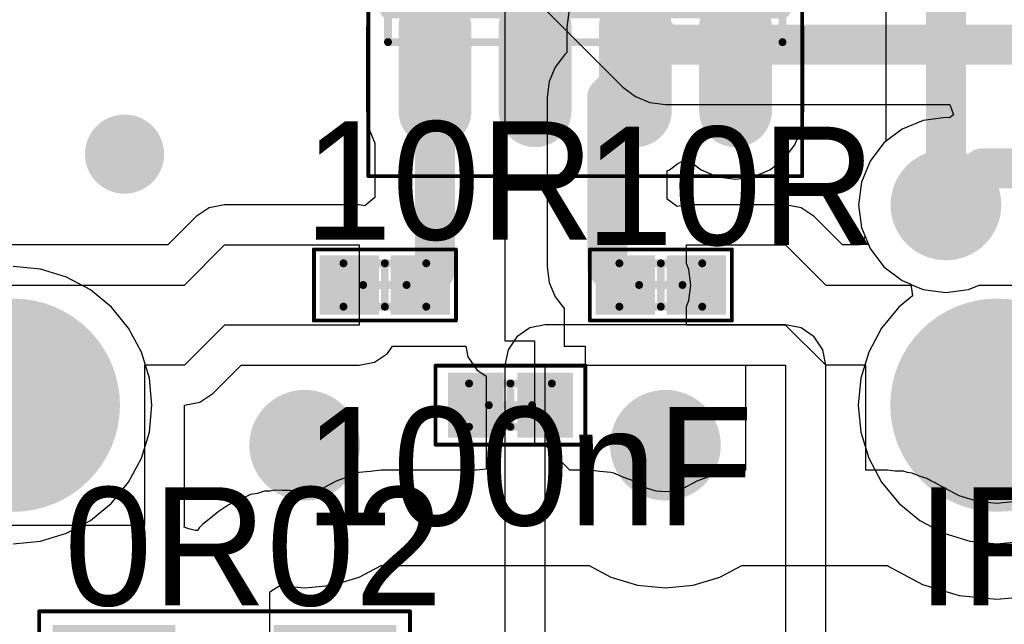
# Model space of a CAD drawing. Header units: millimetres. Extents: x 25.4 to 95.4, y 25.4 to 70.5.
# Tile 5 of 13: x 46.2 to 58.7, y 49 to 56.7. Entities that reach past the tile are written whole.
import ezdxf

# ---------------------------------------------------------------- set-up
doc = ezdxf.new("R2010")
doc.units = ezdxf.units.MM
for name, color, linetype in [('BottomLayer', 5, 'Continuous'), ('BottomSolder', 6, 'Continuous'), ('Mechanical13', 56, 'Continuous'), ('Mechanical15', 56, 'Continuous'), ('MultiLayer', 9, 'Continuous'), ('PadHoleLayer', 156, 'Continuous'), ('TopLayer', 1, 'Continuous'), ('TopOverlay', 2, 'Continuous'), ('TopPaste', 8, 'Continuous'), ('TopSolder', 216, 'Continuous'), ('ViaHoleLayer', 16, 'Continuous')]:
    doc.layers.add(name, color=color, linetype=linetype)

# ---------------------------------------------------------------- blocks, each defined once
blk = doc.blocks.new('TO_247AC_B_5')
at = {"layer": 'BottomLayer', "const_width": 1.25}
blk.add_lwpolyline([(-6.075, 0, 1), (-4.825, 0, 1)], format="xyb", close=True, dxfattribs=at)
at = {"layer": 'BottomSolder', "const_width": 1.352}
blk.add_lwpolyline([(-6.126, 0, 1), (-4.774, 0, 1)], format="xyb", close=True, dxfattribs=at)
at = {"layer": 'MultiLayer', "const_width": 1.25}
blk.add_lwpolyline([(-6.075, 0, 1), (-4.825, 0, 1)], format="xyb", close=True, dxfattribs=at)
at = {"layer": 'PadHoleLayer', "const_width": 0.8}
blk.add_lwpolyline([(-5.85, 0, 1), (-5.05, 0, 1)], format="xyb", close=True, dxfattribs=at)
at = {"layer": 'TopLayer', "const_width": 1.25}
blk.add_lwpolyline([(-6.075, 0, 1), (-4.825, 0, 1)], format="xyb", close=True, dxfattribs=at)
at = {"layer": 'TopSolder', "const_width": 1.352}
blk.add_lwpolyline([(-6.126, 0, 1), (-4.774, 0, 1)], format="xyb", close=True, dxfattribs=at)
blk = doc.blocks.new('TO_247AC_B_6')
at = {"layer": 'BottomLayer', "const_width": 1.25}
blk.add_lwpolyline([(-6.075, 0, 1), (-4.825, 0, 1)], format="xyb", close=True, dxfattribs=at)
at = {"layer": 'BottomSolder', "const_width": 1.352}
blk.add_lwpolyline([(-6.126, 0, 1), (-4.774, 0, 1)], format="xyb", close=True, dxfattribs=at)
at = {"layer": 'MultiLayer', "const_width": 1.25}
blk.add_lwpolyline([(-6.075, 0, 1), (-4.825, 0, 1)], format="xyb", close=True, dxfattribs=at)
at = {"layer": 'PadHoleLayer', "const_width": 0.8}
blk.add_lwpolyline([(-5.85, 0, 1), (-5.05, 0, 1)], format="xyb", close=True, dxfattribs=at)
at = {"layer": 'TopLayer', "const_width": 1.25}
blk.add_lwpolyline([(-6.075, 0, 1), (-4.825, 0, 1)], format="xyb", close=True, dxfattribs=at)
at = {"layer": 'TopSolder', "const_width": 1.352}
blk.add_lwpolyline([(-6.126, 0, 1), (-4.774, 0, 1)], format="xyb", close=True, dxfattribs=at)
blk = doc.blocks.new('CAP_0402_16')
at = {"layer": 'Mechanical13', "const_width": 0.1}
for points in [[(-0.525, -0.275), (-0.525, 0.275)], [(-0.525, 0.275), (0.525, 0.275)], [(0.525, -0.275), (0.525, 0.275)], [(-0.525, -0.275), (0.525, -0.275)]]:
    blk.add_lwpolyline(points, dxfattribs=at)
at = {"layer": 'Mechanical13', "const_width": 0.05}
for points in [[(-0.55, 0.275, 1), (-0.5, 0.275, 1)], [(-0.55, 0.275, 1), (-0.5, 0.275, 1)], [(0.5, 0.275, 1), (0.55, 0.275, 1)], [(0.5, 0.275, 1), (0.55, 0.275, 1)], [(-0.55, -0.275, 1), (-0.5, -0.275, 1)], [(-0.55, -0.275, 1), (-0.5, -0.275, 1)], [(0.5, -0.275, 1), (0.55, -0.275, 1)], [(0.5, -0.275, 1), (0.55, -0.275, 1)]]:
    blk.add_lwpolyline(points, format="xyb", close=True, dxfattribs=at)
at = {"layer": 'Mechanical15'}
for points, const_width in [([(-0.95, -0.5), (-0.95, 0.5)], 0.05), ([(-0.95, 0.5), (0.95, 0.5)], 0.05), ([(0.95, -0.5), (0.95, 0.5)], 0.05), ([(0, -0.275), (0, 0.275)], 0.1), ([(-0.275, 0), (0.275, 0)], 0.1), ([(-0.95, -0.5), (0.95, -0.5)], 0.05)]:
    blk.add_lwpolyline(points, dxfattribs=dict(at, const_width=const_width))
for points, const_width in [([(-0.962, 0.5, 1), (-0.937, 0.5, 1)], 0.025), ([(-0.962, 0.5, 1), (-0.937, 0.5, 1)], 0.025), ([(0.938, 0.5, 1), (0.962, 0.5, 1)], 0.025), ([(0.938, 0.5, 1), (0.962, 0.5, 1)], 0.025), ([(-0.025, 0.275, 1), (0.025, 0.275, 1)], 0.05), ([(-0.3, 0, 1), (-0.25, 0, 1)], 0.05), ([(0.25, 0, 1), (0.3, 0, 1)], 0.05), ([(-0.025, -0.275, 1), (0.025, -0.275, 1)], 0.05), ([(-0.962, -0.5, 1), (-0.937, -0.5, 1)], 0.025), ([(-0.962, -0.5, 1), (-0.937, -0.5, 1)], 0.025), ([(0.938, -0.5, 1), (0.962, -0.5, 1)], 0.025), ([(0.938, -0.5, 1), (0.962, -0.5, 1)], 0.025)]:
    blk.add_lwpolyline(points, format="xyb", close=True, dxfattribs=dict(at, const_width=const_width))
at = {"layer": 'TopLayer'}
for points in [[(-0.19, -0.31), (-0.19, 0.31), (-0.69, -0.31), (-0.69, 0.31)], [(0.69, -0.31), (0.69, 0.31), (0.19, -0.31), (0.19, 0.31)]]:
    blk.add_solid(points, dxfattribs=at)
at = {"layer": 'TopPaste'}
for points in [[(-0.19, -0.31), (-0.19, 0.31), (-0.69, -0.31), (-0.69, 0.31)], [(0.69, -0.31), (0.69, 0.31), (0.19, -0.31), (0.19, 0.31)]]:
    blk.add_solid(points, dxfattribs=at)
at = {"layer": 'TopSolder'}
for points in [[(-0.088, -0.412), (-0.088, 0.412), (-0.792, -0.412), (-0.792, 0.412)], [(0.792, -0.412), (0.792, 0.412), (0.088, -0.412), (0.088, 0.412)]]:
    blk.add_solid(points, dxfattribs=at)
blk = doc.blocks.new('SOIC8_INFINEON_24')
at = {"layer": 'Mechanical13', "const_width": 0.1}
for points in [[(2, 2.5), (-2, 2.5)], [(-2, -2.5), (-2, 2.5)], [(2, -2.5), (2, 2.5)], [(2, -2.5), (-2, -2.5)]]:
    blk.add_lwpolyline(points, dxfattribs=at)
at = {"layer": 'Mechanical13'}
for points, const_width in [([(-2.025, 2.5, 1), (-1.975, 2.5, 1)], 0.05), ([(-2.025, 2.5, 1), (-1.975, 2.5, 1)], 0.05), ([(1.975, 2.5, 1), (2.025, 2.5, 1)], 0.05), ([(1.975, 2.5, 1), (2.025, 2.5, 1)], 0.05), ([(-0.6, 1.6, 1), (-1.6, 1.6, 1)], 0.1), ([(-1.625, 1.6, 1), (-1.575, 1.6, 1)], 0.05), ([(-0.625, 1.6, 1), (-0.575, 1.6, 1)], 0.05), ([(-2.025, -2.5, 1), (-1.975, -2.5, 1)], 0.05), ([(-2.025, -2.5, 1), (-1.975, -2.5, 1)], 0.05), ([(1.975, -2.5, 1), (2.025, -2.5, 1)], 0.05), ([(1.975, -2.5, 1), (2.025, -2.5, 1)], 0.05)]:
    blk.add_lwpolyline(points, format="xyb", close=True, dxfattribs=dict(at, const_width=const_width))
at = {"layer": 'Mechanical15'}
for points, const_width in [([(3.7, 2.75), (-3.7, 2.75)], 0.05), ([(-3.7, -2.75), (-3.7, 2.75)], 0.05), ([(3.7, -2.75), (3.7, 2.75)], 0.05), ([(0, -0.5), (0, 0.5)], 0.1), ([(0.5, 0), (-0.5, 0)], 0.1), ([(3.7, -2.75), (-3.7, -2.75)], 0.05)]:
    blk.add_lwpolyline(points, dxfattribs=dict(at, const_width=const_width))
for points, const_width in [([(-3.712, 2.75, 1), (-3.688, 2.75, 1)], 0.025), ([(-3.712, 2.75, 1), (-3.688, 2.75, 1)], 0.025), ([(3.688, 2.75, 1), (3.712, 2.75, 1)], 0.025), ([(3.688, 2.75, 1), (3.712, 2.75, 1)], 0.025), ([(-0.025, 0.5, 1), (0.025, 0.5, 1)], 0.05), ([(-0.525, 0, 1), (-0.475, 0, 1)], 0.05), ([(0.475, 0, 1), (0.525, 0, 1)], 0.05), ([(-0.025, -0.5, 1), (0.025, -0.5, 1)], 0.05), ([(-3.712, -2.75, 1), (-3.688, -2.75, 1)], 0.025), ([(-3.712, -2.75, 1), (-3.688, -2.75, 1)], 0.025), ([(3.688, -2.75, 1), (3.712, -2.75, 1)], 0.025), ([(3.688, -2.75, 1), (3.712, -2.75, 1)], 0.025)]:
    blk.add_lwpolyline(points, format="xyb", close=True, dxfattribs=dict(at, const_width=const_width))
at = {"layer": 'TopLayer', "const_width": 0.72}
for points in [[(-2.87, 1.905), (-1.81, 1.905)], [(1.81, 1.905), (2.87, 1.905)], [(-2.87, 0.635), (-1.81, 0.635)], [(1.81, 0.635), (2.87, 0.635)], [(-2.87, -0.635), (-1.81, -0.635)], [(1.81, -0.635), (2.87, -0.635)], [(-2.87, -1.905), (-1.81, -1.905)], [(1.81, -1.905), (2.87, -1.905)]]:
    blk.add_lwpolyline(points, dxfattribs=at)
at = {"layer": 'TopLayer', "const_width": 0.36}
for points in [[(-3.05, 1.905, 1), (-2.69, 1.905, 1)], [(-1.99, 1.905, 1), (-1.63, 1.905, 1)], [(1.63, 1.905, 1), (1.99, 1.905, 1)], [(2.69, 1.905, 1), (3.05, 1.905, 1)], [(-3.05, 0.635, 1), (-2.69, 0.635, 1)], [(-1.99, 0.635, 1), (-1.63, 0.635, 1)], [(1.63, 0.635, 1), (1.99, 0.635, 1)], [(2.69, 0.635, 1), (3.05, 0.635, 1)], [(-3.05, -0.635, 1), (-2.69, -0.635, 1)], [(-1.99, -0.635, 1), (-1.63, -0.635, 1)], [(1.63, -0.635, 1), (1.99, -0.635, 1)], [(2.69, -0.635, 1), (3.05, -0.635, 1)], [(-3.05, -1.905, 1), (-2.69, -1.905, 1)], [(-1.99, -1.905, 1), (-1.63, -1.905, 1)], [(1.63, -1.905, 1), (1.99, -1.905, 1)], [(2.69, -1.905, 1), (3.05, -1.905, 1)]]:
    blk.add_lwpolyline(points, format="xyb", close=True, dxfattribs=at)
at = {"layer": 'TopOverlay'}
for points, const_width in [([(-2.215, 2.815, 1), (-2.465, 2.815, 1)], 0.25), ([(-2.528, 2.815, 1), (-2.403, 2.815, 1)], 0.125), ([(-2.277, 2.815, 1), (-2.153, 2.815, 1)], 0.125), ([(-1.65, 2.5, 1), (-1.55, 2.5, 1)], 0.1), ([(-1.65, 2.5, 1), (-1.55, 2.5, 1)], 0.1), ([(1.55, 2.5, 1), (1.65, 2.5, 1)], 0.1), ([(1.55, 2.5, 1), (1.65, 2.5, 1)], 0.1), ([(-0.3, 1.5, 1), (-0.9, 1.5, 1)], 0.6), ([(-1.05, 1.5, 1), (-0.75, 1.5, 1)], 0.3), ([(-0.45, 1.5, 1), (-0.15, 1.5, 1)], 0.3), ([(-1.65, -2.5, 1), (-1.55, -2.5, 1)], 0.1), ([(-1.65, -2.5, 1), (-1.55, -2.5, 1)], 0.1), ([(1.55, -2.5, 1), (1.65, -2.5, 1)], 0.1), ([(1.55, -2.5, 1), (1.65, -2.5, 1)], 0.1)]:
    blk.add_lwpolyline(points, format="xyb", close=True, dxfattribs=dict(at, const_width=const_width))
at = {"layer": 'TopOverlay', "const_width": 0.2}
for points in [[(1.6, 2.5), (-1.6, 2.5)], [(-1.6, -2.5), (-1.6, 2.5)], [(1.6, -2.5), (1.6, 2.5)], [(1.6, -2.5), (-1.6, -2.5)]]:
    blk.add_lwpolyline(points, dxfattribs=at)
at = {"layer": 'TopPaste', "const_width": 0.72}
for points in [[(-2.87, 1.905), (-1.81, 1.905)], [(1.81, 1.905), (2.87, 1.905)], [(-2.87, 0.635), (-1.81, 0.635)], [(1.81, 0.635), (2.87, 0.635)], [(-2.87, -0.635), (-1.81, -0.635)], [(1.81, -0.635), (2.87, -0.635)], [(-2.87, -1.905), (-1.81, -1.905)], [(1.81, -1.905), (2.87, -1.905)]]:
    blk.add_lwpolyline(points, dxfattribs=at)
at = {"layer": 'TopPaste', "const_width": 0.36}
for points in [[(-3.05, 1.905, 1), (-2.69, 1.905, 1)], [(-1.99, 1.905, 1), (-1.63, 1.905, 1)], [(1.63, 1.905, 1), (1.99, 1.905, 1)], [(2.69, 1.905, 1), (3.05, 1.905, 1)], [(-3.05, 0.635, 1), (-2.69, 0.635, 1)], [(-1.99, 0.635, 1), (-1.63, 0.635, 1)], [(1.63, 0.635, 1), (1.99, 0.635, 1)], [(2.69, 0.635, 1), (3.05, 0.635, 1)], [(-3.05, -0.635, 1), (-2.69, -0.635, 1)], [(-1.99, -0.635, 1), (-1.63, -0.635, 1)], [(1.63, -0.635, 1), (1.99, -0.635, 1)], [(2.69, -0.635, 1), (3.05, -0.635, 1)], [(-3.05, -1.905, 1), (-2.69, -1.905, 1)], [(-1.99, -1.905, 1), (-1.63, -1.905, 1)], [(1.63, -1.905, 1), (1.99, -1.905, 1)], [(2.69, -1.905, 1), (3.05, -1.905, 1)]]:
    blk.add_lwpolyline(points, format="xyb", close=True, dxfattribs=at)
at = {"layer": 'TopSolder', "const_width": 0.923}
for points in [[(-2.87, 1.905), (-1.81, 1.905)], [(1.81, 1.905), (2.87, 1.905)], [(-2.87, 0.635), (-1.81, 0.635)], [(1.81, 0.635), (2.87, 0.635)], [(-2.87, -0.635), (-1.81, -0.635)], [(1.81, -0.635), (2.87, -0.635)], [(-2.87, -1.905), (-1.81, -1.905)], [(1.81, -1.905), (2.87, -1.905)]]:
    blk.add_lwpolyline(points, dxfattribs=at)
at = {"layer": 'TopSolder', "const_width": 0.462}
for points in [[(-3.101, 1.905, 1), (-2.639, 1.905, 1)], [(-2.041, 1.905, 1), (-1.579, 1.905, 1)], [(1.579, 1.905, 1), (2.041, 1.905, 1)], [(2.639, 1.905, 1), (3.101, 1.905, 1)], [(-3.101, 0.635, 1), (-2.639, 0.635, 1)], [(-2.041, 0.635, 1), (-1.579, 0.635, 1)], [(1.579, 0.635, 1), (2.041, 0.635, 1)], [(2.639, 0.635, 1), (3.101, 0.635, 1)], [(-3.101, -0.635, 1), (-2.639, -0.635, 1)], [(-2.041, -0.635, 1), (-1.579, -0.635, 1)], [(1.579, -0.635, 1), (2.041, -0.635, 1)], [(2.639, -0.635, 1), (3.101, -0.635, 1)], [(-3.101, -1.905, 1), (-2.639, -1.905, 1)], [(-2.041, -1.905, 1), (-1.579, -1.905, 1)], [(1.579, -1.905, 1), (2.041, -1.905, 1)], [(2.639, -1.905, 1), (3.101, -1.905, 1)]]:
    blk.add_lwpolyline(points, format="xyb", close=True, dxfattribs=at)
blk = doc.blocks.new('RES_1206_28')
at = {"layer": 'Mechanical13', "const_width": 0.1}
for points in [[(-1.725, -0.675), (-1.725, 0.675)], [(-1.725, 0.675), (1.725, 0.675)], [(1.725, -0.675), (1.725, 0.675)], [(-1.725, -0.675), (1.725, -0.675)]]:
    blk.add_lwpolyline(points, dxfattribs=at)
at = {"layer": 'Mechanical13', "const_width": 0.05}
for points in [[(-1.75, 0.675, 1), (-1.7, 0.675, 1)], [(-1.75, 0.675, 1), (-1.7, 0.675, 1)], [(1.7, 0.675, 1), (1.75, 0.675, 1)], [(1.7, 0.675, 1), (1.75, 0.675, 1)], [(-1.75, -0.675, 1), (-1.7, -0.675, 1)], [(-1.75, -0.675, 1), (-1.7, -0.675, 1)], [(1.7, -0.675, 1), (1.75, -0.675, 1)], [(1.7, -0.675, 1), (1.75, -0.675, 1)]]:
    blk.add_lwpolyline(points, format="xyb", close=True, dxfattribs=at)
at = {"layer": 'Mechanical15'}
for points, const_width in [([(-2.35, -1.45), (-2.35, 1.45)], 0.05), ([(-2.35, 1.45), (2.35, 1.45)], 0.05), ([(2.35, -1.45), (2.35, 1.45)], 0.05), ([(0, -0.5), (0, 0.5)], 0.1), ([(-0.5, 0), (0.5, 0)], 0.1), ([(-2.35, -1.45), (2.35, -1.45)], 0.05)]:
    blk.add_lwpolyline(points, dxfattribs=dict(at, const_width=const_width))
for points, const_width in [([(-2.362, 1.45, 1), (-2.338, 1.45, 1)], 0.025), ([(-2.362, 1.45, 1), (-2.338, 1.45, 1)], 0.025), ([(2.338, 1.45, 1), (2.362, 1.45, 1)], 0.025), ([(2.338, 1.45, 1), (2.362, 1.45, 1)], 0.025), ([(-0.025, 0.5, 1), (0.025, 0.5, 1)], 0.05), ([(-0.525, 0, 1), (-0.475, 0, 1)], 0.05), ([(0.475, 0, 1), (0.525, 0, 1)], 0.05), ([(-0.025, -0.5, 1), (0.025, -0.5, 1)], 0.05), ([(-2.362, -1.45, 1), (-2.338, -1.45, 1)], 0.025), ([(-2.362, -1.45, 1), (-2.338, -1.45, 1)], 0.025), ([(2.338, -1.45, 1), (2.362, -1.45, 1)], 0.025), ([(2.338, -1.45, 1), (2.362, -1.45, 1)], 0.025)]:
    blk.add_lwpolyline(points, format="xyb", close=True, dxfattribs=dict(at, const_width=const_width))
at = {"layer": 'TopLayer'}
for points in [[(-0.725, -1.175), (-0.725, 1.175), (-2.075, -1.175), (-2.075, 1.175)], [(2.075, -1.175), (2.075, 1.175), (0.725, -1.175), (0.725, 1.175)]]:
    blk.add_solid(points, dxfattribs=at)
at = {"layer": 'TopOverlay', "const_width": 0.2}
for points in [[(-0.35, 1.075), (0.35, 1.075)], [(-0.35, -1.075), (0.35, -1.075)]]:
    blk.add_lwpolyline(points, dxfattribs=at)
at = {"layer": 'TopOverlay', "const_width": 0.1}
for points in [[(-0.4, 1.075, 1), (-0.3, 1.075, 1)], [(0.3, 1.075, 1), (0.4, 1.075, 1)], [(-0.4, -1.075, 1), (-0.3, -1.075, 1)], [(0.3, -1.075, 1), (0.4, -1.075, 1)]]:
    blk.add_lwpolyline(points, format="xyb", close=True, dxfattribs=at)
at = {"layer": 'TopPaste'}
for points in [[(-0.725, -1.175), (-0.725, 1.175), (-2.075, -1.175), (-2.075, 1.175)], [(2.075, -1.175), (2.075, 1.175), (0.725, -1.175), (0.725, 1.175)]]:
    blk.add_solid(points, dxfattribs=at)
at = {"layer": 'TopSolder'}
for points in [[(-0.623, -1.277), (-0.623, 1.277), (-2.177, -1.277), (-2.177, 1.277)], [(2.177, -1.277), (2.177, 1.277), (0.623, -1.277), (0.623, 1.277)]]:
    blk.add_solid(points, dxfattribs=at)
blk = doc.blocks.new('RES_0402_33')
at = {"layer": 'Mechanical13', "const_width": 0.1}
for points in [[(-0.525, 0.275), (-0.525, -0.275)], [(0.525, 0.275), (-0.525, 0.275)], [(0.525, 0.275), (0.525, -0.275)], [(0.525, -0.275), (-0.525, -0.275)]]:
    blk.add_lwpolyline(points, dxfattribs=at)
at = {"layer": 'Mechanical13', "const_width": 0.05}
for points in [[(-0.55, 0.275, 1), (-0.5, 0.275, 1)], [(-0.55, 0.275, 1), (-0.5, 0.275, 1)], [(0.5, 0.275, 1), (0.55, 0.275, 1)], [(0.5, 0.275, 1), (0.55, 0.275, 1)], [(-0.55, -0.275, 1), (-0.5, -0.275, 1)], [(-0.55, -0.275, 1), (-0.5, -0.275, 1)], [(0.5, -0.275, 1), (0.55, -0.275, 1)], [(0.5, -0.275, 1), (0.55, -0.275, 1)]]:
    blk.add_lwpolyline(points, format="xyb", close=True, dxfattribs=at)
at = {"layer": 'Mechanical15'}
for points, const_width in [([(-0.9, 0.45), (-0.9, -0.45)], 0.05), ([(0.9, 0.45), (-0.9, 0.45)], 0.05), ([(0.9, 0.45), (0.9, -0.45)], 0.05), ([(0, 0.275), (0, -0.275)], 0.1), ([(0.275, 0), (-0.275, 0)], 0.1), ([(0.9, -0.45), (-0.9, -0.45)], 0.05)]:
    blk.add_lwpolyline(points, dxfattribs=dict(at, const_width=const_width))
for points, const_width in [([(-0.912, 0.45, 1), (-0.887, 0.45, 1)], 0.025), ([(-0.912, 0.45, 1), (-0.887, 0.45, 1)], 0.025), ([(0.888, 0.45, 1), (0.913, 0.45, 1)], 0.025), ([(0.888, 0.45, 1), (0.913, 0.45, 1)], 0.025), ([(-0.025, 0.275, 1), (0.025, 0.275, 1)], 0.05), ([(-0.3, 0, 1), (-0.25, 0, 1)], 0.05), ([(0.25, 0, 1), (0.3, 0, 1)], 0.05), ([(-0.025, -0.275, 1), (0.025, -0.275, 1)], 0.05), ([(-0.912, -0.45, 1), (-0.887, -0.45, 1)], 0.025), ([(-0.912, -0.45, 1), (-0.887, -0.45, 1)], 0.025), ([(0.888, -0.45, 1), (0.913, -0.45, 1)], 0.025), ([(0.888, -0.45, 1), (0.913, -0.45, 1)], 0.025)]:
    blk.add_lwpolyline(points, format="xyb", close=True, dxfattribs=dict(at, const_width=const_width))
at = {"layer": 'TopLayer'}
for points in [[(-0.175, -0.275), (-0.175, 0.275), (-0.725, -0.275), (-0.725, 0.275)], [(0.725, -0.275), (0.725, 0.275), (0.175, -0.275), (0.175, 0.275)]]:
    blk.add_solid(points, dxfattribs=at)
at = {"layer": 'TopPaste'}
for points in [[(-0.175, -0.275), (-0.175, 0.275), (-0.725, -0.275), (-0.725, 0.275)], [(0.725, -0.275), (0.725, 0.275), (0.175, -0.275), (0.175, 0.275)]]:
    blk.add_solid(points, dxfattribs=at)
at = {"layer": 'TopSolder'}
for points in [[(-0.073, -0.377), (-0.073, 0.377), (-0.827, -0.377), (-0.827, 0.377)], [(0.827, -0.377), (0.827, 0.377), (0.073, -0.377), (0.073, 0.377)]]:
    blk.add_solid(points, dxfattribs=at)
blk = doc.blocks.new('RES_0402_34')
at = {"layer": 'Mechanical13', "const_width": 0.1}
for points in [[(-0.525, -0.275), (-0.525, 0.275)], [(-0.525, 0.275), (0.525, 0.275)], [(0.525, -0.275), (0.525, 0.275)], [(-0.525, -0.275), (0.525, -0.275)]]:
    blk.add_lwpolyline(points, dxfattribs=at)
at = {"layer": 'Mechanical13', "const_width": 0.05}
for points in [[(-0.55, 0.275, 1), (-0.5, 0.275, 1)], [(-0.55, 0.275, 1), (-0.5, 0.275, 1)], [(0.5, 0.275, 1), (0.55, 0.275, 1)], [(0.5, 0.275, 1), (0.55, 0.275, 1)], [(-0.55, -0.275, 1), (-0.5, -0.275, 1)], [(-0.55, -0.275, 1), (-0.5, -0.275, 1)], [(0.5, -0.275, 1), (0.55, -0.275, 1)], [(0.5, -0.275, 1), (0.55, -0.275, 1)]]:
    blk.add_lwpolyline(points, format="xyb", close=True, dxfattribs=at)
at = {"layer": 'Mechanical15'}
for points, const_width in [([(-0.9, -0.45), (-0.9, 0.45)], 0.05), ([(-0.9, 0.45), (0.9, 0.45)], 0.05), ([(0.9, -0.45), (0.9, 0.45)], 0.05), ([(0, -0.275), (0, 0.275)], 0.1), ([(-0.275, 0), (0.275, 0)], 0.1), ([(-0.9, -0.45), (0.9, -0.45)], 0.05)]:
    blk.add_lwpolyline(points, dxfattribs=dict(at, const_width=const_width))
for points, const_width in [([(-0.912, 0.45, 1), (-0.887, 0.45, 1)], 0.025), ([(-0.912, 0.45, 1), (-0.887, 0.45, 1)], 0.025), ([(0.888, 0.45, 1), (0.913, 0.45, 1)], 0.025), ([(0.888, 0.45, 1), (0.913, 0.45, 1)], 0.025), ([(-0.025, 0.275, 1), (0.025, 0.275, 1)], 0.05), ([(-0.3, 0, 1), (-0.25, 0, 1)], 0.05), ([(0.25, 0, 1), (0.3, 0, 1)], 0.05), ([(-0.025, -0.275, 1), (0.025, -0.275, 1)], 0.05), ([(-0.912, -0.45, 1), (-0.887, -0.45, 1)], 0.025), ([(-0.912, -0.45, 1), (-0.887, -0.45, 1)], 0.025), ([(0.888, -0.45, 1), (0.913, -0.45, 1)], 0.025), ([(0.888, -0.45, 1), (0.913, -0.45, 1)], 0.025)]:
    blk.add_lwpolyline(points, format="xyb", close=True, dxfattribs=dict(at, const_width=const_width))
at = {"layer": 'TopLayer'}
for points in [[(-0.175, -0.275), (-0.175, 0.275), (-0.725, -0.275), (-0.725, 0.275)], [(0.725, -0.275), (0.725, 0.275), (0.175, -0.275), (0.175, 0.275)]]:
    blk.add_solid(points, dxfattribs=at)
at = {"layer": 'TopPaste'}
for points in [[(-0.175, -0.275), (-0.175, 0.275), (-0.725, -0.275), (-0.725, 0.275)], [(0.725, -0.275), (0.725, 0.275), (0.175, -0.275), (0.175, 0.275)]]:
    blk.add_solid(points, dxfattribs=at)
at = {"layer": 'TopSolder'}
for points in [[(-0.073, -0.377), (-0.073, 0.377), (-0.827, -0.377), (-0.827, 0.377)], [(0.827, -0.377), (0.827, 0.377), (0.073, -0.377), (0.073, 0.377)]]:
    blk.add_solid(points, dxfattribs=at)

msp = doc.modelspace()

# ---------------------------------------------------------------- linework, layer by layer
at = {"layer": 'BottomLayer'}
for p, q in [((51.465, 58.203), (53.818, 55.85)), ((53.818, 55.85), (53.976, 55.729)), ((53.976, 55.729), (54.159, 55.653)), ((54.159, 55.653), (54.356, 55.627)), ((54.356, 55.627), (57.963, 55.627)), ((57.963, 55.627), (58.007, 55.5)), ((57.625, 55.428), (57.357, 55.317)), ((57.912, 55.465), (57.625, 55.428)), ((57.956, 55.46), (57.912, 55.465)), ((58.007, 55.5), (57.956, 55.46)), ((57.357, 55.317), (57.127, 55.141)), ((57.127, 55.141), (56.951, 54.911)), ((56.951, 54.911), (56.84, 54.643)), ((56.84, 54.643), (56.803, 54.356)), ((56.803, 54.356), (56.84, 54.069)), ((56.84, 54.069), (56.951, 53.801)), ((56.951, 53.801), (57.127, 53.571)), ((46.433, 53.541), (46.09, 53.574)), ((57.127, 53.571), (57.357, 53.395)), ((46.763, 53.441), (46.433, 53.541)), ((47.067, 53.278), (46.763, 53.441)), ((57.357, 53.395), (57.468, 53.349)), ((57.468, 53.349), (57.489, 53.203)), ((47.333, 53.059), (47.067, 53.278)), ((57.489, 53.203), (57.315, 53.059)), ((47.552, 52.793), (47.333, 53.059)), ((57.315, 53.059), (57.096, 52.793)), ((52.637, 52.795), (52.472, 52.684)), ((52.832, 52.834), (52.637, 52.795)), ((55.88, 52.834), (52.832, 52.834)), ((56.075, 52.795), (55.88, 52.834)), ((56.24, 52.684), (56.075, 52.795)), ((47.715, 52.489), (47.552, 52.793)), ((52.472, 52.684), (52.361, 52.519)), ((56.351, 52.519), (56.24, 52.684)), ((57.096, 52.793), (56.933, 52.489)), ((47.815, 52.159), (47.715, 52.489)), ((52.361, 52.519), (52.322, 52.324)), ((56.39, 52.324), (56.351, 52.519)), ((56.933, 52.489), (56.833, 52.159)), ((52.322, 52.324), (52.322, 35.052)), ((52.832, 35.052), (52.832, 52.324)), ((52.832, 52.324), (55.88, 52.324)), ((55.88, 52.324), (55.88, 35.052)), ((56.39, 35.052), (56.39, 52.324)), ((47.848, 51.816), (47.815, 52.159)), ((56.833, 52.159), (56.8, 51.816)), ((47.815, 51.473), (47.848, 51.816)), ((56.8, 51.816), (56.833, 51.473)), ((47.715, 51.143), (47.815, 51.473)), ((56.833, 51.473), (56.933, 51.143)), ((47.552, 50.839), (47.715, 51.143)), ((56.933, 51.143), (57.096, 50.839)), ((47.333, 50.573), (47.552, 50.839)), ((57.096, 50.839), (57.315, 50.573)), ((47.067, 50.354), (47.333, 50.573)), ((57.315, 50.573), (57.581, 50.354)), ((46.763, 50.191), (47.067, 50.354)), ((57.581, 50.354), (57.885, 50.191)), ((46.433, 50.091), (46.763, 50.191)), ((57.885, 50.191), (58.215, 50.091)), ((46.09, 50.058), (46.433, 50.091)), ((58.215, 50.091), (58.558, 50.058)), ((58.558, 50.058), (58.901, 50.091))]:
    msp.add_line(p, q, dxfattribs=at)
at = {"layer": 'BottomLayer', "const_width": 0.508}
for points in [[(51.435, 59.309), (54.356, 56.388)], [(54.356, 56.388), (87.324, 56.388)], [(57.912, 54.356), (58.376, 54.82)], [(58.376, 54.82), (73.196, 54.82)]]:
    msp.add_lwpolyline(points, dxfattribs=at)
at = {"layer": 'BottomLayer'}
for points, const_width in [([(54.229, 56.388, 1), (54.483, 56.388, 1)], 0.254), ([(54.229, 56.388, 1), (54.483, 56.388, 1)], 0.254), ([(47.3, 55, 1), (47.7, 55, 1)], 0.4), ([(58.249, 54.82, 1), (58.503, 54.82, 1)], 0.254), ([(58.249, 54.82, 1), (58.503, 54.82, 1)], 0.254), ([(57.612, 54.356, 1), (58.212, 54.356, 1)], 0.6), ([(57.785, 54.356, 1), (58.039, 54.356, 1)], 0.254), ([(49.484, 51.308, 1), (50.084, 51.308, 1)], 0.6), ([(54.056, 51.308, 1), (54.656, 51.308, 1)], 0.6)]:
    msp.add_lwpolyline(points, format="xyb", close=True, dxfattribs=dict(at, const_width=const_width))
at = {"layer": 'BottomSolder'}
for points, const_width in [([(47.249, 55, 1), (47.751, 55, 1)], 0.502), ([(57.561, 54.356, 1), (58.263, 54.356, 1)], 0.702), ([(49.433, 51.308, 1), (50.135, 51.308, 1)], 0.702), ([(54.005, 51.308, 1), (54.707, 51.308, 1)], 0.702)]:
    msp.add_lwpolyline(points, format="xyb", close=True, dxfattribs=dict(at, const_width=const_width))
at = {"layer": 'MultiLayer'}
for points, const_width in [([(47.3, 55, 1), (47.7, 55, 1)], 0.4), ([(57.612, 54.356, 1), (58.212, 54.356, 1)], 0.6), ([(49.484, 51.308, 1), (50.084, 51.308, 1)], 0.6), ([(54.056, 51.308, 1), (54.656, 51.308, 1)], 0.6)]:
    msp.add_lwpolyline(points, format="xyb", close=True, dxfattribs=dict(at, const_width=const_width))
at = {"layer": 'TopLayer'}
for p, q in [((57.151, 62.677), (57.151, 55.159)), ((52.324, 54.864), (52.324, 57.404)), ((53.137, 56.835), (53.108, 56.61)), ((56.112, 56.61), (56.083, 56.835)), ((50.588, 56.767), (50.568, 56.61)), ((50.568, 56.61), (50.568, 55.55)), ((53.108, 56.61), (53.108, 56.288)), ((56.112, 55.55), (56.112, 56.61)), ((53.081, 56.262), (52.96, 56.104)), ((53.108, 56.288), (53.081, 56.262)), ((52.96, 56.104), (52.884, 55.921)), ((52.884, 55.921), (52.858, 55.724)), ((52.858, 55.724), (52.858, 53.569)), ((50.568, 55.55), (50.597, 55.325)), ((56.083, 55.325), (56.112, 55.55)), ((50.597, 55.325), (50.674, 55.139)), ((55.996, 55.116), (56.083, 55.325)), ((50.674, 55.139), (50.674, 54.448)), ((55.858, 54.937), (55.996, 55.116)), ((57.127, 55.141), (56.951, 54.911)), ((57.151, 55.159), (57.127, 55.141)), ((54.515, 54.88), (54.61, 54.926)), ((54.61, 54.926), (54.705, 54.88)), ((55.679, 54.799), (55.858, 54.937)), ((52.324, 52.626), (52.324, 54.864)), ((54.38, 54.787), (54.409, 54.799)), ((54.409, 54.799), (54.515, 54.88)), ((54.705, 54.88), (54.811, 54.799)), ((54.811, 54.799), (55.02, 54.712)), ((55.47, 54.712), (55.679, 54.799)), ((56.951, 54.911), (56.84, 54.643)), ((54.38, 54.428), (54.38, 54.787)), ((55.02, 54.712), (55.245, 54.683)), ((55.245, 54.683), (55.47, 54.712)), ((56.84, 54.643), (56.803, 54.356)), ((50.674, 54.448), (50.547, 54.343)), ((54.507, 54.335), (54.38, 54.428)), ((48.573, 54.319), (48.408, 54.208)), ((48.768, 54.358), (48.573, 54.319)), ((50.475, 54.358), (48.768, 54.358)), ((50.547, 54.343), (50.475, 54.358)), ((54.623, 54.358), (54.507, 54.335)), ((55.88, 54.358), (54.623, 54.358)), ((56.075, 54.319), (55.88, 54.358)), ((56.24, 54.208), (56.075, 54.319)), ((56.803, 54.356), (56.84, 54.069)), ((48.408, 54.208), (48.049, 53.85)), ((56.599, 53.85), (56.24, 54.208)), ((56.84, 54.069), (56.887, 53.955)), ((56.887, 53.955), (56.817, 53.85)), ((48.049, 53.85), (44.704, 53.85)), ((48.26, 53.34), (48.768, 53.848)), ((48.768, 53.848), (50.475, 53.848)), ((50.475, 53.848), (50.475, 52.832)), ((54.623, 53.611), (54.623, 53.848)), ((54.623, 53.848), (55.88, 53.848)), ((55.88, 53.848), (56.388, 53.34)), ((56.817, 53.85), (56.599, 53.85)), ((52.858, 53.569), (52.884, 53.372)), ((54.654, 53.537), (54.623, 53.611)), ((54.68, 53.34), (54.654, 53.537)), ((44.704, 53.34), (48.26, 53.34)), ((52.884, 53.372), (52.96, 53.189)), ((54.654, 53.143), (54.68, 53.34)), ((56.388, 53.34), (57.49, 53.34)), ((57.49, 53.34), (57.625, 53.284)), ((58.199, 53.284), (58.334, 53.34)), ((58.334, 53.34), (60.452, 53.34)), ((52.96, 53.189), (53.073, 53.042)), ((57.625, 53.284), (57.912, 53.247)), ((57.912, 53.247), (58.199, 53.284)), ((54.623, 53.069), (54.654, 53.143)), ((54.623, 52.832), (54.623, 53.069)), ((53.073, 53.042), (53.073, 52.565)), ((48.768, 52.832), (48.26, 52.324)), ((49.784, 52.832), (48.768, 52.832)), ((50.475, 52.832), (49.784, 52.832)), ((55.88, 52.832), (54.623, 52.832)), ((56.388, 52.324), (55.88, 52.832)), ((50.835, 52.472), (50.898, 52.565)), ((50.898, 52.565), (51.826, 52.565)), ((51.826, 52.565), (51.853, 52.431)), ((52.702, 52.626), (52.324, 52.626)), ((52.702, 51.308), (52.702, 52.626)), ((53.073, 52.565), (53.34, 52.565)), ((53.34, 52.565), (53.34, 51.308)), ((50.67, 52.361), (50.835, 52.472)), ((51.853, 52.431), (51.964, 52.266)), ((48.26, 52.324), (47.752, 52.324)), ((47.752, 52.324), (47.752, 50.292)), ((48.62, 51.964), (48.979, 52.322)), ((48.979, 52.322), (49.784, 52.322)), ((49.784, 52.322), (50.475, 52.322)), ((50.475, 52.322), (50.67, 52.361)), ((52.702, 51.308), (52.702, 52.324)), ((52.702, 52.324), (54.614, 52.324)), ((54.614, 52.324), (54.623, 52.322)), ((54.623, 52.322), (55.372, 52.322)), ((55.372, 52.322), (55.372, 50.994)), ((56.896, 52.324), (56.388, 52.324)), ((56.896, 50.994), (56.896, 52.324)), ((51.964, 52.266), (52.082, 52.186)), ((52.082, 52.186), (52.082, 51.006)), ((48.455, 51.853), (48.62, 51.964)), ((48.262, 51.815), (48.455, 51.853)), ((48.262, 50.292), (48.262, 51.815)), ((53.34, 51.308), (52.702, 51.308)), ((52.832, 51.308), (52.702, 51.308)), ((53.146, 50.994), (52.832, 51.308)), ((50.438, 50.953), (50.31, 50.9)), ((50.458, 50.956), (50.438, 50.953)), ((50.476, 50.963), (50.458, 50.956)), ((50.614, 50.976), (50.476, 50.963)), ((50.751, 50.994), (50.614, 50.976)), ((51.96, 50.994), (50.751, 50.994)), ((52.082, 51.006), (51.96, 50.994)), ((53.389, 50.994), (53.146, 50.994)), ((53.526, 50.976), (53.389, 50.994)), ((53.664, 50.963), (53.526, 50.976)), ((53.682, 50.956), (53.664, 50.963)), ((53.702, 50.953), (53.682, 50.956)), ((53.83, 50.9), (53.702, 50.953)), ((55.01, 50.953), (54.882, 50.9)), ((55.03, 50.956), (55.01, 50.953)), ((55.048, 50.963), (55.03, 50.956)), ((55.186, 50.976), (55.048, 50.963)), ((55.323, 50.994), (55.186, 50.976)), ((55.372, 50.994), (55.323, 50.994)), ((57.172, 50.994), (56.896, 50.994)), ((57.27, 50.981), (57.172, 50.994)), ((57.369, 50.978), (57.27, 50.981)), ((57.426, 50.961), (57.369, 50.978)), ((57.485, 50.953), (57.426, 50.961)), ((57.577, 50.915), (57.485, 50.953)), ((50.181, 50.851), (50.011, 50.761)), ((50.31, 50.9), (50.181, 50.851)), ((53.959, 50.851), (53.83, 50.9)), ((54.129, 50.761), (53.959, 50.851)), ((54.753, 50.851), (54.583, 50.761)), ((54.882, 50.9), (54.753, 50.851)), ((57.672, 50.886), (57.577, 50.915)), ((57.722, 50.855), (57.672, 50.886)), ((57.777, 50.832), (57.722, 50.855)), ((57.796, 50.817), (57.777, 50.832)), ((58.081, 50.665), (57.796, 50.817)), ((49.098, 50.682), (49.036, 50.653)), ((49.187, 50.698), (49.098, 50.682)), ((49.273, 50.724), (49.187, 50.698)), ((49.342, 50.727), (49.273, 50.724)), ((49.409, 50.739), (49.342, 50.727)), ((49.499, 50.732), (49.409, 50.739)), ((49.589, 50.735), (49.499, 50.732)), ((49.784, 50.716), (49.589, 50.735)), ((49.9, 50.727), (49.784, 50.716)), ((50.011, 50.761), (49.9, 50.727)), ((54.24, 50.727), (54.129, 50.761)), ((54.356, 50.716), (54.24, 50.727)), ((54.472, 50.727), (54.356, 50.716)), ((54.583, 50.761), (54.472, 50.727)), ((48.894, 50.585), (48.813, 50.547)), ((48.97, 50.633), (48.894, 50.585)), ((49.036, 50.653), (48.97, 50.633)), ((58.315, 50.594), (58.081, 50.665)), ((58.558, 50.57), (58.315, 50.594)), ((58.801, 50.594), (58.558, 50.57)), ((48.686, 50.465), (48.589, 50.382)), ((48.813, 50.547), (48.686, 50.465)), ((48.487, 50.304), (48.469, 50.28)), ((48.589, 50.382), (48.487, 50.304)), ((47.752, 50.292), (44.704, 50.292)), ((48.257, 50.269), (48.262, 50.292)), ((48.314, 50.25), (48.257, 50.269)), ((48.399, 50.227), (48.314, 50.25)), ((48.423, 50.227), (48.399, 50.227)), ((48.445, 50.26), (48.423, 50.227)), ((48.469, 50.28), (48.445, 50.26)), ((50.476, 49.637), (50.751, 49.784)), ((50.751, 49.784), (53.389, 49.784)), ((53.389, 49.784), (53.664, 49.637)), ((55.048, 49.637), (55.323, 49.784)), ((55.323, 49.784), (57.172, 49.784)), ((57.172, 49.784), (57.19, 49.769)), ((57.19, 49.769), (57.616, 49.542)), ((50.137, 49.534), (50.476, 49.637)), ((53.664, 49.637), (54.003, 49.534)), ((54.709, 49.534), (55.048, 49.637)), ((49.343, 49.448), (49.47, 49.53)), ((49.343, 46.714), (49.343, 49.448)), ((49.47, 49.53), (49.784, 49.499)), ((49.784, 49.499), (50.137, 49.534)), ((54.003, 49.534), (54.356, 49.499)), ((54.356, 49.499), (54.709, 49.534)), ((57.616, 49.542), (58.078, 49.401)), ((58.078, 49.401), (58.558, 49.354)), ((58.558, 49.354), (59.038, 49.401))]:
    msp.add_line(p, q, dxfattribs=at)
at = {"layer": 'TopLayer', "const_width": 0.508}
for points in [[(57.912, 54.356), (57.912, 62.992)], [(51.435, 53.525), (51.435, 56.08)], [(53.619, 55.724), (53.975, 56.08)], [(53.619, 53.569), (53.619, 55.724)], [(53.619, 53.569), (53.848, 53.34)], [(51.25, 53.34), (51.435, 53.525)], [(53.848, 53.34), (53.919, 53.34)]]:
    msp.add_lwpolyline(points, dxfattribs=at)
at = {"layer": 'TopLayer'}
for points, const_width in [([(51.308, 56.08, 1), (51.562, 56.08, 1)], 0.254), ([(53.848, 56.08, 1), (54.102, 56.08, 1)], 0.254), ([(53.492, 55.724, 1), (53.746, 55.724, 1)], 0.254), ([(53.492, 55.724, 1), (53.746, 55.724, 1)], 0.254), ([(47.3, 55, 1), (47.7, 55, 1)], 0.4), ([(57.612, 54.356, 1), (58.212, 54.356, 1)], 0.6), ([(57.785, 54.356, 1), (58.039, 54.356, 1)], 0.254), ([(53.492, 53.569, 1), (53.746, 53.569, 1)], 0.254), ([(53.492, 53.569, 1), (53.746, 53.569, 1)], 0.254), ([(51.308, 53.525, 1), (51.562, 53.525, 1)], 0.254), ([(51.308, 53.525, 1), (51.562, 53.525, 1)], 0.254), ([(51.123, 53.34, 1), (51.377, 53.34, 1)], 0.254), ([(53.721, 53.34, 1), (53.975, 53.34, 1)], 0.254), ([(53.721, 53.34, 1), (53.975, 53.34, 1)], 0.254), ([(53.792, 53.34, 1), (54.046, 53.34, 1)], 0.254), ([(49.484, 51.308, 1), (50.084, 51.308, 1)], 0.6), ([(54.056, 51.308, 1), (54.656, 51.308, 1)], 0.6)]:
    msp.add_lwpolyline(points, format="xyb", close=True, dxfattribs=dict(at, const_width=const_width))
at = {"layer": 'TopSolder'}
for points, const_width in [([(47.249, 55, 1), (47.751, 55, 1)], 0.502), ([(57.561, 54.356, 1), (58.263, 54.356, 1)], 0.702), ([(49.433, 51.308, 1), (50.135, 51.308, 1)], 0.702), ([(54.005, 51.308, 1), (54.707, 51.308, 1)], 0.702)]:
    msp.add_lwpolyline(points, format="xyb", close=True, dxfattribs=dict(at, const_width=const_width))
at = {"layer": 'ViaHoleLayer'}
for points, const_width in [([(47.35, 55, 1), (47.65, 55, 1)], 0.3), ([(57.712, 54.356, 1), (58.112, 54.356, 1)], 0.4), ([(49.584, 51.308, 1), (49.984, 51.308, 1)], 0.4), ([(54.156, 51.308, 1), (54.556, 51.308, 1)], 0.4)]:
    msp.add_lwpolyline(points, format="xyb", close=True, dxfattribs=dict(at, const_width=const_width))

# ---------------------------------------------------------------- block references
for name, p, rotation in [('SOIC8_INFINEON_24', (53.34, 58.42), 270), ('RES_0402_33', (50.8, 53.34), 180), ('RES_0402_34', (54.298, 53.34), 360), ('TO_247AC_B_6', (40.64, 51.816), 180), ('TO_247AC_B_5', (64.008, 51.816), 360), ('CAP_0402_16', (52.392, 51.816), 360), ('RES_1206_28', (48.768, 47.752), 360)]:
    msp.add_blockref(name, p, dxfattribs=dict(rotation=rotation))

# ---------------------------------------------------------------- texts
at = {"layer": 'TopOverlay'}
for s, p in [('10R', (49.775, 53.915)), ('10R', (53.34, 53.848)), ('100nF', (49.784, 50.292)), ('0R02', (46.736, 49.276)), ('IRG4PC50FD', (57.542, 49.276))]:
    msp.add_text(s, height=1.5, dxfattribs=at).set_placement(p)

doc.saveas('drawing.dxf')
